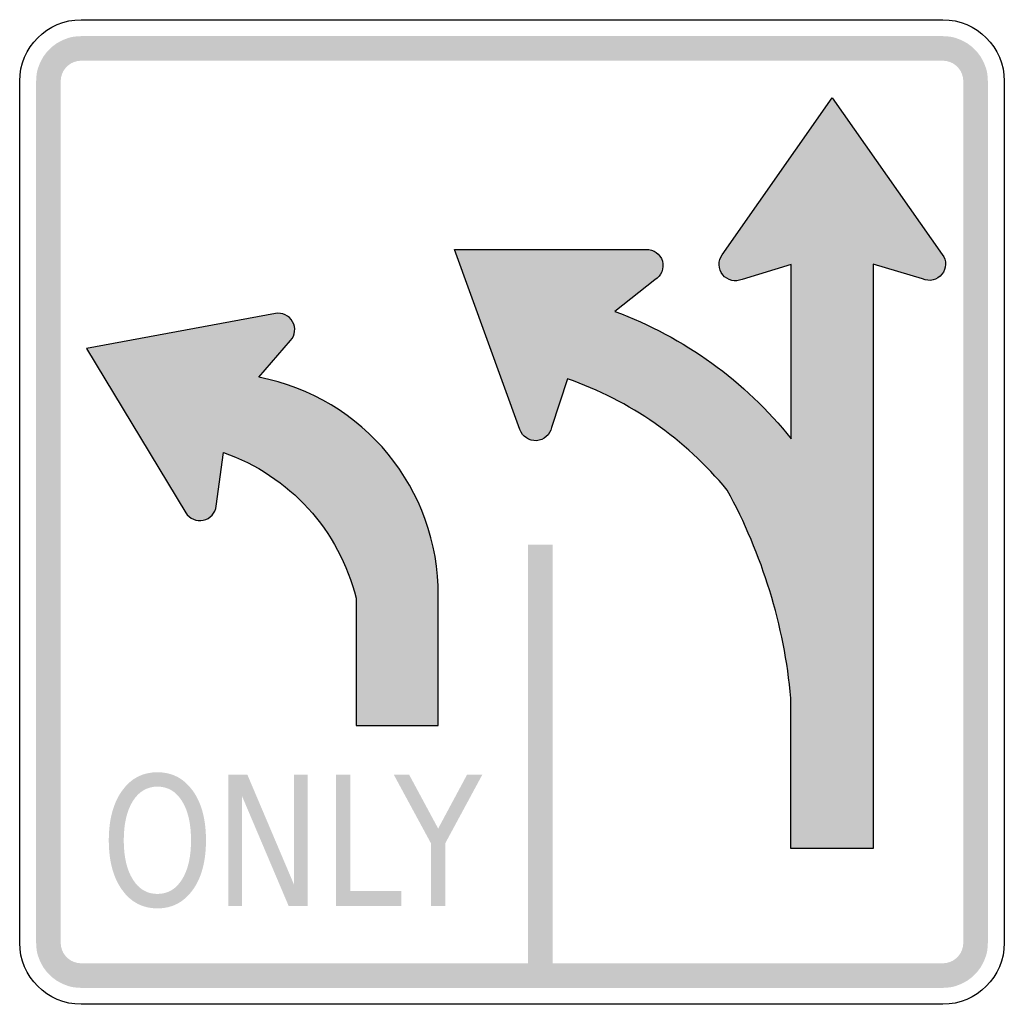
# Model space of a CAD drawing. Header units: inches. Extents: x -0.5 to 0.5, y -0.5 to 0.5.
import ezdxf

# ---------------------------------------------------------------- set-up
doc = ezdxf.new("R2010")
doc.units = ezdxf.units.IN
doc.header["$MEASUREMENT"] = 0

msp = doc.modelspace()

# ---------------------------------------------------------------- hatches: boundary and pattern name
for points in [[(-0.4375, 0.4833), (-0.442, 0.4831), (-0.4464, 0.4825), (-0.4508, 0.4814), (-0.455, 0.4798), (-0.4591, 0.4779), (-0.463, 0.4756), (-0.4666, 0.4729), (-0.4699, 0.4699), (-0.4729, 0.4666), (-0.4756, 0.463), (-0.4779, 0.4591), (-0.4798, 0.455), (-0.4814, 0.4508), (-0.4825, 0.4464), (-0.4831, 0.442), (-0.4833, 0.4375), (-0.4583, 0.4375), (-0.4582, 0.4395), (-0.4579, 0.4416), (-0.4574, 0.4435), (-0.4567, 0.4455), (-0.4559, 0.4473), (-0.4548, 0.4491), (-0.4536, 0.4507), (-0.4522, 0.4522), (-0.4507, 0.4536), (-0.4491, 0.4548), (-0.4473, 0.4559), (-0.4455, 0.4567), (-0.4435, 0.4574), (-0.4416, 0.4579), (-0.4395, 0.4582), (-0.4375, 0.4583), (-0.4375, 0.4833)], [(-0.4375, 0.4583), (0.4375, 0.4583), (0.4375, 0.4833), (-0.4375, 0.4833), (-0.4375, 0.4583)], [(0.4833, 0.4375), (0.4831, 0.442), (0.4825, 0.4464), (0.4814, 0.4508), (0.4798, 0.455), (0.4779, 0.4591), (0.4756, 0.463), (0.4729, 0.4666), (0.4699, 0.4699), (0.4666, 0.4729), (0.463, 0.4756), (0.4591, 0.4779), (0.455, 0.4798), (0.4508, 0.4814), (0.4464, 0.4825), (0.442, 0.4831), (0.4375, 0.4833), (0.4375, 0.4583), (0.4395, 0.4582), (0.4416, 0.4579), (0.4435, 0.4574), (0.4455, 0.4567), (0.4473, 0.4559), (0.4491, 0.4548), (0.4507, 0.4536), (0.4522, 0.4522), (0.4536, 0.4507), (0.4548, 0.4491), (0.4559, 0.4473), (0.4567, 0.4455), (0.4574, 0.4435), (0.4579, 0.4416), (0.4582, 0.4395), (0.4583, 0.4375), (0.4833, 0.4375)], [(-0.4583, -0.4375), (-0.4583, 0.4375), (-0.4833, 0.4375), (-0.4833, -0.4375), (-0.4583, -0.4375)], [(0.4583, 0.4375), (0.4583, -0.4375), (0.4833, -0.4375), (0.4833, 0.4375), (0.4583, 0.4375)], [(0.0164, -0.0333), (0.0164, -0.4708), (0.0414, -0.4708), (0.0414, -0.0333), (0.0164, -0.0333)], [(-0.2882, -0.2667), (-0.2688, -0.2667), (-0.2215, -0.3782), (-0.2215, -0.2667), (-0.2075, -0.2667), (-0.2075, -0.4), (-0.2269, -0.4), (-0.2742, -0.2885), (-0.2742, -0.4), (-0.2882, -0.4), (-0.2882, -0.2667)], [(-0.1787, -0.2667), (-0.1643, -0.2667), (-0.1643, -0.3848), (-0.1124, -0.3848), (-0.1124, -0.4), (-0.1787, -0.4), (-0.1787, -0.2667)], [(-0.1201, -0.2667), (-0.1045, -0.2667), (-0.075, -0.3215), (-0.0456, -0.2667), (-0.0301, -0.2667), (-0.0678, -0.3365), (-0.0678, -0.4), (-0.0823, -0.4), (-0.0823, -0.3365), (-0.1201, -0.2667)], [(-0.4833, -0.4375), (-0.4831, -0.442), (-0.4825, -0.4464), (-0.4814, -0.4508), (-0.4798, -0.455), (-0.4779, -0.4591), (-0.4756, -0.463), (-0.4729, -0.4666), (-0.4699, -0.4699), (-0.4666, -0.4729), (-0.463, -0.4756), (-0.4591, -0.4779), (-0.455, -0.4798), (-0.4508, -0.4814), (-0.4464, -0.4825), (-0.442, -0.4831), (-0.4375, -0.4833), (-0.4375, -0.4583), (-0.4395, -0.4582), (-0.4416, -0.4579), (-0.4435, -0.4574), (-0.4455, -0.4567), (-0.4473, -0.4559), (-0.4491, -0.4548), (-0.4507, -0.4536), (-0.4522, -0.4522), (-0.4536, -0.4507), (-0.4548, -0.4491), (-0.4559, -0.4473), (-0.4567, -0.4455), (-0.4574, -0.4435), (-0.4579, -0.4416), (-0.4582, -0.4395), (-0.4583, -0.4375), (-0.4833, -0.4375)], [(0.4375, -0.4833), (0.442, -0.4831), (0.4464, -0.4825), (0.4508, -0.4814), (0.455, -0.4798), (0.4591, -0.4779), (0.463, -0.4756), (0.4666, -0.4729), (0.4699, -0.4699), (0.4729, -0.4666), (0.4756, -0.463), (0.4779, -0.4591), (0.4798, -0.455), (0.4814, -0.4508), (0.4825, -0.4464), (0.4831, -0.442), (0.4833, -0.4375), (0.4583, -0.4375), (0.4582, -0.4395), (0.4579, -0.4416), (0.4574, -0.4435), (0.4567, -0.4455), (0.4559, -0.4473), (0.4548, -0.4491), (0.4536, -0.4507), (0.4522, -0.4522), (0.4507, -0.4536), (0.4491, -0.4548), (0.4473, -0.4559), (0.4455, -0.4567), (0.4435, -0.4574), (0.4416, -0.4579), (0.4395, -0.4582), (0.4375, -0.4583), (0.4375, -0.4833)], [(0.4375, -0.4583), (-0.4375, -0.4583), (-0.4375, -0.4833), (0.4375, -0.4833), (0.4375, -0.4583)]]:
    msp.add_hatch(color=7).paths.add_polyline_path(points)
h = msp.add_hatch(color=7)
edge = h.paths.add_edge_path()
edge.add_line((0.0565, 0.1352), (0.0401, 0.0858))
edge.add_spline(control_points=[(0.0401, 0.0858), (0.0387, 0.0784), (0.0324, 0.0729), (0.0249, 0.0724), (0.0174, 0.0719), (0.0105, 0.0766), (0.0081, 0.0837)], knot_values=[0, 0, 0, 0, 1, 1, 1, 2, 2, 2, 2], degree=3, periodic=0)
edge.add_line((0.0081, 0.0837), (-0.0583, 0.2667))
edge.add_line((-0.0583, 0.2667), (0.1363, 0.2667))
edge.add_spline(control_points=[(0.1363, 0.2667), (0.1438, 0.2669), (0.1506, 0.262), (0.1527, 0.2548), (0.1548, 0.2475), (0.1517, 0.2398), (0.1452, 0.2359)], knot_values=[0, 0, 0, 0, 1, 1, 1, 2, 2, 2, 2], degree=3, periodic=0)
edge.add_line((0.1452, 0.2359), (0.1045, 0.2037))
edge.add_spline(control_points=[(0.1045, 0.2037), (0.1748, 0.1777), (0.2367, 0.133), (0.2836, 0.0744)], knot_values=[0, 0, 0, 0, 1, 1, 1, 1], degree=3, periodic=0)
edge.add_line((0.2836, 0.0744), (0.2835, 0.2513))
edge.add_line((0.2835, 0.2513), (0.2337, 0.2363))
edge.add_spline(control_points=[(0.2337, 0.2363), (0.2269, 0.2332), (0.2188, 0.2351), (0.214, 0.241), (0.2093, 0.2468), (0.2091, 0.2552), (0.2136, 0.2612)], knot_values=[0, 0, 0, 0, 1, 1, 1, 2, 2, 2, 2], degree=3, periodic=0)
edge.add_line((0.2136, 0.2612), (0.325, 0.4208))
edge.add_line((0.325, 0.4208), (0.437, 0.2616))
edge.add_spline(control_points=[(0.437, 0.2616), (0.4415, 0.2556), (0.4414, 0.2473), (0.4367, 0.2414), (0.432, 0.2355), (0.4239, 0.2336), (0.417, 0.2367)], knot_values=[0, 0, 0, 0, 1, 1, 1, 2, 2, 2, 2], degree=3, periodic=0)
edge.add_line((0.417, 0.2367), (0.3667, 0.2516))
edge.add_line((0.3667, 0.2516), (0.3667, -0.3417))
edge.add_line((0.3667, -0.3417), (0.2833, -0.3417))
edge.add_line((0.2833, -0.3417), (0.2833, -0.1891))
edge.add_spline(control_points=[(0.2833, -0.1891), (0.2764, -0.1149), (0.2543, -0.043), (0.2185, 0.0223)], knot_values=[0, 0, 0, 0, 1, 1, 1, 1], degree=3, periodic=0)
edge.add_spline(control_points=[(0.2185, 0.0223), (0.1759, 0.0741), (0.1198, 0.1132), (0.0565, 0.1352)], knot_values=[0, 0, 0, 0, 1, 1, 1, 1], degree=3, periodic=0)
h = msp.add_hatch(color=7)
edge = h.paths.add_edge_path()
edge.add_line((-0.1583, -0.0875), (-0.1583, -0.2167))
edge.add_line((-0.1583, -0.2167), (-0.075, -0.2167))
edge.add_line((-0.075, -0.2167), (-0.075, -0.0851))
edge.add_spline(control_points=[(-0.075, -0.0851), (-0.0741, 0.0231), (-0.1507, 0.1165), (-0.257, 0.1368)], knot_values=[0, 0, 0, 0, 1, 1, 1, 1], degree=3, periodic=0)
edge.add_line((-0.257, 0.1368), (-0.2249, 0.1741))
edge.add_spline(control_points=[(-0.2249, 0.1741), (-0.2201, 0.1794), (-0.2193, 0.1871), (-0.2228, 0.1933), (-0.2263, 0.1995), (-0.2333, 0.2028), (-0.2403, 0.2016)], knot_values=[0, 0, 0, 0, 1, 1, 1, 2, 2, 2, 2], degree=3, periodic=0)
edge.add_line((-0.2403, 0.2016), (-0.432, 0.1662))
edge.add_line((-0.432, 0.1662), (-0.3313, -0.0007))
edge.add_spline(control_points=[(-0.3313, -0.0007), (-0.3276, -0.0068), (-0.3204, -0.0098), (-0.3135, -0.0083), (-0.3065, -0.0068), (-0.3013, -0.0011), (-0.3004, 0.006)], knot_values=[0, 0, 0, 0, 1, 1, 1, 2, 2, 2, 2], degree=3, periodic=0)
edge.add_line((-0.3004, 0.006), (-0.2931, 0.0605))
edge.add_spline(control_points=[(-0.2931, 0.0605), (-0.2261, 0.0371), (-0.1754, -0.0186), (-0.1583, -0.0875)], knot_values=[0, 0, 0, 0, 1, 1, 1, 1], degree=3, periodic=0)
h = msp.add_hatch(color=7)
edge = h.paths.add_edge_path()
edge.add_spline(control_points=[(-0.3601, -0.2643), (-0.3451, -0.2643), (-0.3332, -0.2705), (-0.3242, -0.2831), (-0.3152, -0.2956), (-0.3108, -0.3124), (-0.3108, -0.3335), (-0.3108, -0.3545), (-0.3152, -0.3713), (-0.3242, -0.3838), (-0.3332, -0.3963), (-0.3451, -0.4026), (-0.3601, -0.4026), (-0.3751, -0.4026), (-0.3871, -0.3963), (-0.396, -0.3838), (-0.405, -0.3713), (-0.4095, -0.3545), (-0.4095, -0.3335), (-0.4095, -0.3124), (-0.405, -0.2956), (-0.396, -0.2831), (-0.3871, -0.2705), (-0.3751, -0.2643), (-0.3601, -0.2643)], knot_values=[0, 0, 0, 0, 1, 1, 1, 2, 2, 2, 3, 3, 3, 4, 4, 4, 5, 5, 5, 6, 6, 6, 7, 7, 7, 8, 8, 8, 8], degree=3, periodic=0)
edge = h.paths.add_edge_path(flags=0)
edge.add_spline(control_points=[(-0.3601, -0.2789), (-0.3705, -0.2789), (-0.3789, -0.2838), (-0.385, -0.2935), (-0.3912, -0.3033), (-0.3943, -0.3166), (-0.3943, -0.3335), (-0.3943, -0.3503), (-0.3912, -0.3635), (-0.385, -0.3733), (-0.3789, -0.3831), (-0.3705, -0.3879), (-0.3601, -0.3879), (-0.3496, -0.3879), (-0.3413, -0.3831), (-0.3352, -0.3733), (-0.329, -0.3635), (-0.326, -0.3503), (-0.326, -0.3335), (-0.326, -0.3166), (-0.329, -0.3033), (-0.3352, -0.2935), (-0.3413, -0.2838), (-0.3496, -0.2789), (-0.3601, -0.2789)], knot_values=[0, 0, 0, 0, 1, 1, 1, 2, 2, 2, 3, 3, 3, 4, 4, 4, 5, 5, 5, 6, 6, 6, 7, 7, 7, 8, 8, 8, 8], degree=3, periodic=0)

# ---------------------------------------------------------------- linework, layer by layer
at = {"color": 7}
for points in [[(-0.4375, 0.5), (0.4375, 0.5)], [(-0.5, -0.4375), (-0.5, 0.4375)], [(0.5, 0.4375), (0.5, -0.4375)], [(0.2136, 0.2612), (0.325, 0.4208), (0.437, 0.2616)], [(0.0081, 0.0837), (-0.0583, 0.2667), (0.1363, 0.2667)], [(0.2836, 0.0744), (0.2835, 0.2513), (0.2337, 0.2363)], [(0.417, 0.2367), (0.3667, 0.2516), (0.3667, -0.3417), (0.2833, -0.3417), (0.2833, -0.1891)], [(0.1452, 0.2359), (0.1045, 0.2037)], [(-0.2403, 0.2016), (-0.432, 0.1662), (-0.3313, -0.0007)], [(-0.257, 0.1368), (-0.2249, 0.1741)], [(0.0565, 0.1352), (0.0401, 0.0858)], [(-0.3004, 0.006), (-0.2931, 0.0605)], [(-0.1583, -0.0875), (-0.1583, -0.2167), (-0.075, -0.2167), (-0.075, -0.0851)], [(0.4375, -0.5), (-0.4375, -0.5)]]:
    msp.add_lwpolyline(points, dxfattribs=at)
for points in [[(-0.5, 0.4375), (-0.5, 0.472), (-0.472, 0.5), (-0.4375, 0.5)], [(0.4375, 0.5), (0.472, 0.5), (0.5, 0.472), (0.5, 0.4375)], [(0.1045, 0.2037), (0.1748, 0.1777), (0.2367, 0.133), (0.2836, 0.0744)], [(-0.075, -0.0851), (-0.0741, 0.0231), (-0.1507, 0.1165), (-0.257, 0.1368)], [(0.2185, 0.0223), (0.1759, 0.0741), (0.1198, 0.1132), (0.0565, 0.1352)], [(-0.2931, 0.0605), (-0.2261, 0.0371), (-0.1754, -0.0186), (-0.1583, -0.0875)], [(0.2833, -0.1891), (0.2764, -0.1149), (0.2543, -0.043), (0.2185, 0.0223)], [(-0.4375, -0.5), (-0.472, -0.5), (-0.5, -0.472), (-0.5, -0.4375)], [(0.5, -0.4375), (0.5, -0.472), (0.472, -0.5), (0.4375, -0.5)]]:
    msp.add_open_spline(points, degree=3, dxfattribs=at)
for points in [[(0.1363, 0.2667), (0.1438, 0.2669), (0.1506, 0.262), (0.1527, 0.2548), (0.1548, 0.2475), (0.1517, 0.2398), (0.1452, 0.2359)], [(0.2337, 0.2363), (0.2269, 0.2332), (0.2188, 0.2351), (0.214, 0.241), (0.2093, 0.2468), (0.2091, 0.2552), (0.2136, 0.2612)], [(0.437, 0.2616), (0.4415, 0.2556), (0.4414, 0.2473), (0.4367, 0.2414), (0.432, 0.2355), (0.4239, 0.2336), (0.417, 0.2367)], [(-0.2249, 0.1741), (-0.2201, 0.1794), (-0.2193, 0.1871), (-0.2228, 0.1933), (-0.2263, 0.1995), (-0.2333, 0.2028), (-0.2403, 0.2016)], [(0.0401, 0.0858), (0.0387, 0.0784), (0.0324, 0.0729), (0.0249, 0.0724), (0.0174, 0.0719), (0.0105, 0.0766), (0.0081, 0.0837)], [(-0.3313, -0.0007), (-0.3276, -0.0068), (-0.3204, -0.0098), (-0.3135, -0.0083), (-0.3065, -0.0068), (-0.3013, -0.0011), (-0.3004, 0.006)]]:
    msp.add_open_spline(points, degree=3, knots=[0, 0, 0, 0, 1, 1, 1, 2, 2, 2, 2], dxfattribs=at)

doc.saveas('drawing.dxf')
